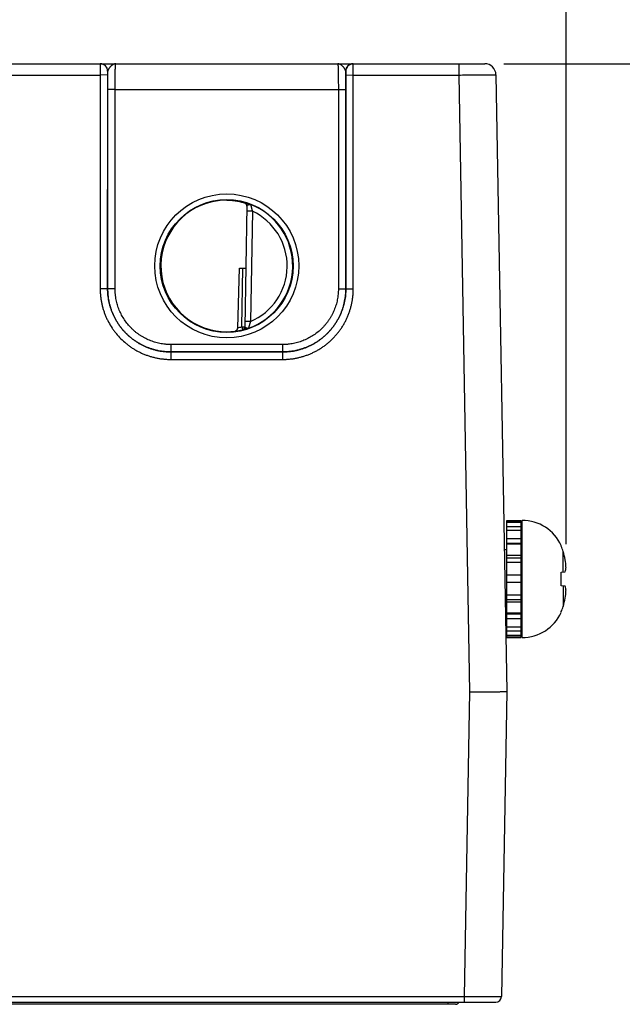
# Model space of a CAD drawing. Header units: inches. Extents: x 0 to 34, y 0 to 22.
# Tile 6 of 68: x 12.8 to 14.4, y 5.5 to 8.1. Entities that reach past the tile are written whole.
import ezdxf

# ---------------------------------------------------------------- set-up
doc = ezdxf.new("R2010")
doc.units = ezdxf.units.IN
doc.header["$LTSCALE"] = 1.87
doc.header["$MEASUREMENT"] = 0
doc.layers.get('0').update_dxf_attribs({"linetype": 'CONTINUOUS'})
doc.layers.add('DIMENSIONS', color=7, linetype='CONTINUOUS')
doc.styles.get("Standard").update_dxf_attribs({"font": 'txt', "width": 0.8})
doc.dimstyles.new('DIMSTYLE_1', dxfattribs={"dimtxt": 0.125, "dimasz": 0.18, "dimexe": 0.18, "dimexo": 0.0625, "dimgap": 0.09, "dimtad": 0, "dimtih": 1, "dimtoh": 1, "dimdec": 3, "dimzin": 4, "dimdsep": 46, "dimtxsty": 'STANDARD', "dimblk": '_FILLED', "dimblk1": '_FILLED', "dimblk2": '_FILLED', "dimcen": 0.09, "dimadec": 0, "dimazin": 0, "dimtp": 0.01, "dimtm": 0.01, "dimtfac": 1, "dimtdec": 3, "dimtofl": 0, "dimtmove": 0, "dimatfit": 3, "dimldrblk": '_FILLED', "dimfxl": 1, "dimtolj": 1, "dimtzin": 4, "dimarcsym": 0})

# ---------------------------------------------------------------- blocks, each defined once
blk = doc.blocks.new('*D10')
at = {"layer": 'DIMENSIONS', "color": 2, "linetype": 'CONTINUOUS'}
blk.add_line((14.055, 7.9883), (14.7097, 7.9883), dxfattribs=at)
at = {"layer": 'DIMENSIONS', "color": 2, "linetype": 'CONTINUOUS', "insert": (14.7722, 8.0508), "char_height": 0.125, "width": 1.325, "attachment_point": 1, "line_spacing_factor": 0.9}
blk.add_mtext('2.531{\\Ftxt.shx;\\W1.000000;\\H0.125000; }[64.28]', dxfattribs=at)
blk = doc.blocks.new('_FILLED')
at = {"color": 0, "linetype": 'BYBLOCK'}
blk.add_solid([(0, 0), (-1, 0.174), (-1, -0.174)], dxfattribs=at)
blk = doc.blocks.new('*D13')
at = {"layer": 'DIMENSIONS', "color": 2, "linetype": 'CONTINUOUS'}
blk.add_line((14.2222, 6.6959), (14.2222, 8.6758), dxfattribs=at)
at = {"layer": 'DIMENSIONS', "color": 2, "linetype": 'CONTINUOUS', "insert": (14.1597, 8.7383), "char_height": 0.125, "width": 1.325, "attachment_point": 1, "rotation": 90, "line_spacing_factor": 0.9}
blk.add_mtext('7.173{\\Ftxt.shx;\\W1.000000;\\H0.125000; }[182.2]', dxfattribs=at)

msp = doc.modelspace()

# ---------------------------------------------------------------- linework, layer by layer
at = {"color": 7, "linetype": 'CONTINUOUS'}
for p, q in [((9.9534, 7.9883), (14.0037, 7.9883)), ((12.9693, 7.9883), (12.9691, 7.958)), ((13.6501, 7.958), (13.6499, 7.9883)), ((13.9336, 7.9883), (13.9336, 7.958)), ((12.7201, 7.958), (12.9691, 7.958)), ((12.9891, 7.9582), (12.9691, 7.958)), ((12.9691, 7.958), (12.9692, 7.3827)), ((12.9893, 7.9683), (12.9891, 7.9582)), ((12.9891, 7.9582), (12.9892, 7.3828)), ((12.9897, 7.9683), (12.9893, 7.9683)), ((12.9894, 7.919), (12.9897, 7.9683)), ((13.6299, 7.9683), (13.6296, 7.9683)), ((13.6296, 7.9683), (13.6299, 7.919)), ((13.6301, 7.9582), (13.6299, 7.9683)), ((13.63, 7.3828), (13.6301, 7.9582)), ((13.6301, 7.9582), (13.6501, 7.958)), ((13.65, 7.3827), (13.6501, 7.958)), ((13.6501, 7.958), (13.9336, 7.958)), ((13.9336, 7.958), (13.9626, 6.2984)), ((14.0337, 7.9588), (14.0626, 6.2993)), ((12.9893, 7.3829), (12.9894, 7.919)), ((13.0094, 7.9189), (12.9894, 7.919)), ((13.0093, 7.3827), (13.0094, 7.9189)), ((13.0094, 7.9189), (13.6099, 7.9189)), ((13.6099, 7.9189), (13.6299, 7.919)), ((13.6099, 7.9189), (13.61, 7.3827)), ((13.6299, 7.919), (13.6299, 7.3829)), ((13.3576, 7.614), (13.3577, 7.6147)), ((13.364, 7.6062), (13.3583, 7.2799)), ((13.3787, 7.5914), (13.3637, 7.5917)), ((13.3787, 7.5914), (13.3735, 7.2948)), ((13.3392, 7.278), (13.3443, 7.438)), ((13.3443, 7.438), (13.361, 7.438)), ((13.3504, 7.2804), (13.3532, 7.438)), ((12.9892, 7.3828), (12.9692, 7.3827)), ((12.9892, 7.3828), (12.9893, 7.3829)), ((13.0093, 7.3827), (12.9893, 7.3829)), ((13.61, 7.3827), (13.6299, 7.3829)), ((13.63, 7.3828), (13.6299, 7.3829)), ((13.63, 7.3828), (13.65, 7.3827)), ((13.3735, 7.2948), (13.3585, 7.295)), ((13.3504, 7.2804), (13.3583, 7.2802)), ((13.3504, 7.2804), (13.3523, 7.2727)), ((13.3523, 7.2724), (13.3523, 7.2727)), ((13.46, 7.2327), (13.1593, 7.2327)), ((13.1593, 7.2327), (13.1593, 7.2129)), ((13.46, 7.2327), (13.46, 7.2129)), ((13.1592, 7.2129), (13.46, 7.2129)), ((13.1592, 7.2129), (13.1592, 7.1927)), ((13.46, 7.2129), (13.1593, 7.2129)), ((13.46, 7.2129), (13.46, 7.1927)), ((13.1592, 7.1927), (13.46, 7.1927)), ((14.0626, 6.7595), (14.102, 6.7595)), ((14.0626, 6.4446), (14.0626, 6.7595)), ((14.0626, 6.7586), (14.102, 6.7586)), ((14.102, 6.4446), (14.102, 6.7595)), ((14.104, 6.4446), (14.104, 6.7595)), ((14.0626, 6.7552), (14.102, 6.7552)), ((14.0626, 6.7433), (14.102, 6.7433)), ((14.0626, 6.7335), (14.102, 6.7335)), ((14.0626, 6.7112), (14.102, 6.7112)), ((14.0626, 6.6808), (14.056, 6.6808)), ((14.0626, 6.6985), (14.102, 6.6985)), ((14.0626, 6.6962), (14.102, 6.6962)), ((14.2093, 6.6899), (14.2093, 6.6918)), ((14.0626, 6.6661), (14.102, 6.6661)), ((14.0626, 6.6592), (14.102, 6.6592)), ((14.2144, 6.6209), (14.2144, 6.676)), ((14.0626, 6.6476), (14.102, 6.6476)), ((14.0626, 6.6133), (14.102, 6.6133)), ((14.0626, 6.6131), (14.102, 6.6131)), ((14.2093, 6.6203), (14.22, 6.6215)), ((14.2093, 6.5838), (14.2093, 6.6203)), ((14.0626, 6.5936), (14.102, 6.5936)), ((14.22, 6.5826), (14.2093, 6.5838)), ((14.2144, 6.5832), (14.2144, 6.5281)), ((14.0626, 6.5589), (14.102, 6.5589)), ((14.0626, 6.5469), (14.102, 6.5469)), ((14.0626, 6.5233), (14.0587, 6.5233)), ((14.0626, 6.5403), (14.102, 6.5403)), ((14.0626, 6.5108), (14.102, 6.5108)), ((14.0626, 6.5079), (14.102, 6.5079)), ((14.0626, 6.4955), (14.102, 6.4955)), ((14.2093, 6.5123), (14.2093, 6.5142)), ((14.0626, 6.4732), (14.102, 6.4732)), ((14.0626, 6.4629), (14.102, 6.4629)), ((14.0626, 6.4504), (14.102, 6.4504)), ((14.0626, 6.4463), (14.102, 6.4463)), ((14.0626, 6.4446), (14.102, 6.4446)), ((13.9626, 6.2984), (13.9483, 5.4784)), ((14.0626, 6.2993), (14.0483, 5.4783)), ((7.0774, 5.4635), (14.0333, 5.4635)), ((7.1624, 5.4784), (13.9483, 5.4784)), ((13.9049, 5.4576), (13.9049, 5.4635)), ((13.9483, 5.4784), (13.9483, 5.4635)), ((13.9483, 5.4784), (14.0483, 5.4783)), ((13.9711, 5.4635), (13.9713, 5.4635)), ((13.9251, 5.4576), (7.2002, 5.4576))]:
    msp.add_line(p, q, dxfattribs=at)
msp.add_lwpolyline([(13.9251, 5.4576), (13.9258, 5.4576), (13.9265, 5.4577), (13.9272, 5.4578), (13.9279, 5.458), (13.9285, 5.4582), (13.9292, 5.4584), (13.9298, 5.4588), (13.9304, 5.4591), (13.931, 5.4595), (13.9316, 5.46), (13.9321, 5.4605), (13.9326, 5.461), (13.933, 5.4615), (13.9334, 5.4621), (13.9337, 5.4627), (13.9341, 5.4633), (13.9342, 5.4635)], dxfattribs=at)
for centre, radius in [((13.3096, 7.4444), 0.1937), ((13.3096, 7.4442), 0.1787)]:
    msp.add_circle(centre, radius, dxfattribs=at)
for centre, radius, start, end in [((12.9693, 7.9683), 0.02, 359.995, 89.995), ((12.9697, 7.9683), 0.02, 359.9949, 89.9948), ((13.6496, 7.9683), 0.02, 90.0052, 180.0051), ((13.6499, 7.9683), 0.02, 90.005, 180.005), ((14.0037, 7.9583), 0.03, 1, 90), ((13.3087, 7.4513), 0.1701, 89.6908, 97.6004), ((13.3553, 7.6064), 0.00866, 359.0033, 74.2791), ((13.3543, 7.6051), 0.00962, 5.9593, 6.748), ((13.3543, 7.6051), 0.00963, 358.9996, 5.9583), ((13.3096, 7.4443), 0.1776, 289.2017, 68.7984), ((13.3096, 7.4443), 0.1626, 293.1447, 64.8553), ((13.3084, 7.4372), 0.1699, 260.3962, 270.3988), ((13.3085, 7.4332), 0.1659, 270.3796, 277.8481), ((13.3096, 7.4443), 0.1768, 277.0061, 283.9694), ((13.3096, 7.4443), 0.1689, 280.096, 283.9697), ((13.3504, 7.2804), 0.00787, 283.9618, 358.9995), ((13.3504, 7.28), 0.00787, 283.9293, 358.9961), ((14.104, 6.6439), 0.1157, 24.4946, 90), ((14.0961, 6.6887), 0.00787, 318.2837, 360), ((14.0997, 6.6416), 0.1197, 16.7008, 23.8214), ((13.9683, 6.6021), 0.257, 11.5946, 16.7105), ((14.0322, 6.6236), 0.1902, 2.9646, 9.116), ((14.0322, 6.5805), 0.1902, 350.884, 357.0354), ((13.9683, 6.602), 0.257, 343.2895, 348.4054), ((14.0961, 6.5154), 0.00787, 0, 41.7163), ((14.0997, 6.5625), 0.1197, 336.1786, 343.2992), ((14.104, 6.5602), 0.1157, 270, 335.5054), ((13.9251, 5.4674), 0.00984, 270.0004, 336.9599), ((14.0333, 5.4785), 0.015, 270.0029, 359)]:
    msp.add_arc(centre, radius, start, end, dxfattribs=at)
msp.add_ellipse((13.3096, 7.4443), major_axis=(0, 0.1771), ratio=1, start_param=0.132587, end_param=2.974099, dxfattribs=at)
for points, knots in [([(13.011, 7.9883), (13.0107, 7.9883), (13.0102, 7.9882), (13.0093, 7.9882), (13.0085, 7.988), (13.0074, 7.9878), (13.0061, 7.9873), (13.0045, 7.9866), (13.0029, 7.9857), (13.0013, 7.9846), (12.9997, 7.9833), (12.9984, 7.9822), (12.9974, 7.9812), (12.9967, 7.9804), (12.996, 7.9796), (12.9952, 7.9788), (12.9946, 7.978), (12.9939, 7.9771), (12.9932, 7.9762), (12.9926, 7.9753), (12.992, 7.9745), (12.9915, 7.9736), (12.991, 7.9727), (12.9906, 7.9718), (12.9902, 7.9709), (12.9899, 7.97), (12.9897, 7.9691), (12.9897, 7.9685), (12.9897, 7.9683)], [0, 0, 0, 0, 0.026145, 0.052369, 0.078796, 0.105534, 0.160272, 0.217157, 0.276559, 0.33866, 0.403367, 0.470418, 0.504687, 0.53935, 0.574316, 0.609489, 0.644756, 0.679998, 0.715081, 0.749862, 0.784187, 0.8179, 0.850849, 0.88289, 0.913883, 0.943732, 0.97241, 1, 1, 1, 1]), ([(13.0094, 7.9189), (13.0094, 7.9211), (13.0094, 7.9257), (13.0094, 7.9324), (13.0095, 7.939), (13.0095, 7.9454), (13.0096, 7.9515), (13.0097, 7.9573), (13.0097, 7.9628), (13.0099, 7.9678), (13.0099, 7.9717), (13.01, 7.9746), (13.0101, 7.9765), (13.0102, 7.9784), (13.0102, 7.98), (13.0103, 7.9816), (13.0104, 7.9829), (13.0104, 7.9842), (13.0105, 7.9851), (13.0105, 7.9857), (13.0106, 7.9862), (13.0106, 7.9866), (13.0107, 7.9869), (13.0107, 7.9872), (13.0107, 7.9875), (13.0108, 7.9877), (13.0108, 7.9879), (13.0108, 7.988), (13.0108, 7.9881), (13.0109, 7.9881), (13.0109, 7.9882), (13.0109, 7.9882), (13.0109, 7.9882), (13.0109, 7.9883), (13.0109, 7.9883), (13.011, 7.9883), (13.011, 7.9883)], [0, 0, 0, 0, 0.098183, 0.195347, 0.290566, 0.382934, 0.471571, 0.555633, 0.634321, 0.706886, 0.772639, 0.802764, 0.830956, 0.857151, 0.881285, 0.903302, 0.92315, 0.940783, 0.95616, 0.962991, 0.969246, 0.974922, 0.980015, 0.984523, 0.988445, 0.991781, 0.994531, 0.995688, 0.9967, 0.99757, 0.998298, 0.998891, 0.999357, 0.999547, 0.999714, 1, 1, 1, 1]), ([(13.6083, 7.9883), (13.6083, 7.9883), (13.6083, 7.9883), (13.6083, 7.9883), (13.6083, 7.9882), (13.6084, 7.9882), (13.6084, 7.9882), (13.6084, 7.9881), (13.6084, 7.9881), (13.6084, 7.988), (13.6085, 7.9879), (13.6085, 7.9877), (13.6085, 7.9875), (13.6086, 7.9872), (13.6086, 7.9869), (13.6086, 7.9866), (13.6087, 7.9862), (13.6087, 7.9857), (13.6088, 7.9851), (13.6088, 7.9842), (13.6089, 7.9829), (13.609, 7.9816), (13.609, 7.98), (13.6091, 7.9784), (13.6092, 7.9765), (13.6092, 7.9746), (13.6093, 7.9717), (13.6094, 7.9678), (13.6095, 7.9628), (13.6096, 7.9573), (13.6097, 7.9515), (13.6098, 7.9454), (13.6098, 7.939), (13.6098, 7.9324), (13.6099, 7.9257), (13.6099, 7.9211), (13.6099, 7.9189)], [0, 0, 0, 0, 0.000286, 0.000453, 0.000643, 0.001109, 0.001702, 0.00243, 0.0033, 0.004312, 0.005469, 0.008219, 0.011555, 0.015477, 0.019985, 0.025078, 0.030754, 0.037009, 0.04384, 0.059217, 0.07685, 0.096698, 0.118715, 0.142849, 0.169044, 0.197236, 0.227361, 0.293114, 0.365679, 0.444367, 0.528429, 0.617066, 0.709434, 0.804653, 0.901817, 1, 1, 1, 1]), ([(13.6296, 7.9683), (13.6296, 7.9685), (13.6295, 7.9691), (13.6293, 7.97), (13.629, 7.9709), (13.6287, 7.9718), (13.6282, 7.9727), (13.6278, 7.9736), (13.6272, 7.9745), (13.6266, 7.9753), (13.626, 7.9762), (13.6254, 7.9771), (13.6247, 7.978), (13.6238, 7.9791), (13.6228, 7.9802), (13.6218, 7.9812), (13.6208, 7.9822), (13.6196, 7.9833), (13.618, 7.9846), (13.6164, 7.9857), (13.6148, 7.9866), (13.6132, 7.9873), (13.6118, 7.9878), (13.6107, 7.988), (13.6099, 7.9882), (13.6091, 7.9882), (13.6086, 7.9883), (13.6083, 7.9883)], [0, 0, 0, 0, 0.02756, 0.056264, 0.086139, 0.117122, 0.149136, 0.182091, 0.215818, 0.250145, 0.284922, 0.320002, 0.355244, 0.390513, 0.460648, 0.495311, 0.529579, 0.596632, 0.66134, 0.723438, 0.782841, 0.839731, 0.894462, 0.921202, 0.947636, 0.973866, 1, 1, 1, 1]), ([(13.9336, 7.958), (13.9369, 7.958), (13.9434, 7.9581), (13.9531, 7.9581), (13.9626, 7.9582), (13.9718, 7.9582), (13.9806, 7.9583), (13.989, 7.9583), (13.9957, 7.9584), (14.0008, 7.9584), (14.0043, 7.9584), (14.0077, 7.9585), (14.0109, 7.9585), (14.0139, 7.9585), (14.0167, 7.9586), (14.0194, 7.9586), (14.0218, 7.9586), (14.024, 7.9586), (14.0257, 7.9586), (14.0269, 7.9587), (14.0278, 7.9587), (14.0286, 7.9587), (14.0293, 7.9587), (14.03, 7.9587), (14.0306, 7.9587), (14.0312, 7.9587), (14.0317, 7.9587), (14.0322, 7.9587), (14.0325, 7.9587), (14.0328, 7.9587), (14.0329, 7.9587), (14.0331, 7.9588), (14.0332, 7.9588), (14.0333, 7.9588), (14.0334, 7.9588), (14.0335, 7.9588), (14.0335, 7.9588), (14.0336, 7.9588), (14.0336, 7.9588), (14.0336, 7.9588), (14.0336, 7.9588), (14.0336, 7.9588), (14.0337, 7.9588), (14.0337, 7.9588), (14.0337, 7.9588), (14.0337, 7.9588), (14.0337, 7.9588)], [0, 0, 0, 0, 0.098012, 0.195081, 0.290272, 0.382667, 0.471378, 0.55555, 0.634372, 0.671538, 0.707085, 0.74093, 0.772989, 0.803187, 0.83145, 0.857709, 0.881903, 0.903971, 0.923862, 0.932976, 0.941528, 0.949512, 0.956925, 0.963761, 0.970016, 0.975687, 0.980771, 0.985263, 0.989162, 0.990889, 0.992466, 0.993893, 0.995171, 0.996299, 0.997278, 0.998106, 0.998783, 0.999066, 0.999311, 0.999518, 0.999688, 0.99982, 0.999916, 0.999974, 0.999991, 1, 1, 1, 1]), ([(13.3096, 7.6214), (13.3123, 7.6214), (13.3174, 7.6212), (13.3248, 7.6207), (13.3318, 7.6198), (13.3383, 7.6188), (13.3441, 7.6176), (13.3493, 7.6164), (13.3531, 7.6154), (13.3558, 7.6146), (13.3571, 7.6142), (13.3576, 7.614)], [0, 0, 0, 0, 0.161355, 0.315271, 0.460097, 0.594356, 0.716707, 0.825897, 0.920719, 0.962375, 1, 1, 1, 1]), ([(13.3639, 7.6062), (13.3638, 7.6066), (13.3637, 7.6074), (13.3633, 7.6086), (13.3628, 7.6097), (13.3621, 7.6108), (13.3612, 7.6118), (13.3602, 7.6127), (13.359, 7.6134), (13.3581, 7.6138), (13.3576, 7.614)], [0, 0, 0, 0, 0.116224, 0.233503, 0.352408, 0.473593, 0.597837, 0.726099, 0.859609, 1, 1, 1, 1]), ([(13.3577, 7.6147), (13.3577, 7.6147), (13.3577, 7.6147), (13.3577, 7.6147), (13.3577, 7.6147), (13.3577, 7.6147), (13.3577, 7.6147), (13.3577, 7.6147), (13.3577, 7.6147), (13.3577, 7.6147), (13.3578, 7.6147), (13.3578, 7.6147), (13.3579, 7.6147), (13.358, 7.6147), (13.358, 7.6147), (13.3582, 7.6147), (13.3584, 7.6146), (13.3586, 7.6146), (13.3589, 7.6145), (13.3592, 7.6145), (13.3597, 7.6143), (13.3604, 7.6142), (13.3613, 7.6139), (13.3623, 7.6136), (13.3634, 7.6133), (13.3647, 7.6129), (13.366, 7.6125), (13.3675, 7.6121), (13.369, 7.6116), (13.3703, 7.6111), (13.3713, 7.6107), (13.3722, 7.6104), (13.373, 7.6101), (13.3736, 7.6099), (13.3738, 7.6098)], [0, 0, 0, 0, 0.000267, 0.000574, 0.000975, 0.001495, 0.002146, 0.002932, 0.003855, 0.004918, 0.00747, 0.010594, 0.014295, 0.01857, 0.023412, 0.028817, 0.041296, 0.055969, 0.072795, 0.091735, 0.112752, 0.160873, 0.216788, 0.280057, 0.350261, 0.427017, 0.509899, 0.598413, 0.69213, 0.790666, 0.841581, 0.893492, 0.946325, 1, 1, 1, 1]), ([(13.364, 7.6062), (13.364, 7.6063), (13.364, 7.6064), (13.364, 7.6066), (13.3641, 7.6068), (13.3642, 7.607), (13.3644, 7.6072), (13.3646, 7.6074), (13.3648, 7.6075), (13.365, 7.6077), (13.3652, 7.6079), (13.3655, 7.608), (13.3658, 7.6082), (13.3661, 7.6084), (13.3665, 7.6085), (13.3668, 7.6087), (13.3672, 7.6088), (13.3675, 7.609), (13.3679, 7.6091), (13.3683, 7.6093), (13.3687, 7.6094), (13.3691, 7.6095), (13.3695, 7.6096), (13.3699, 7.6098), (13.3702, 7.6098), (13.3705, 7.6099), (13.3708, 7.6099), (13.3711, 7.61), (13.3715, 7.61), (13.3719, 7.6101), (13.3723, 7.6101), (13.3727, 7.6101), (13.373, 7.61), (13.3733, 7.61), (13.3735, 7.6099), (13.3737, 7.6099), (13.3738, 7.6098)], [0, 0, 0, 0, 0.017514, 0.035215, 0.053583, 0.073056, 0.093894, 0.116232, 0.140134, 0.165616, 0.19268, 0.221301, 0.251402, 0.282879, 0.315584, 0.349368, 0.384115, 0.419728, 0.456097, 0.493088, 0.530501, 0.568096, 0.605684, 0.643127, 0.680429, 0.699065, 0.717692, 0.754762, 0.79132, 0.82718, 0.862252, 0.896499, 0.930344, 0.947485, 0.964894, 1, 1, 1, 1]), ([(13.3738, 7.6098), (13.3739, 7.6098), (13.3739, 7.6097), (13.3739, 7.6096), (13.3739, 7.6095), (13.374, 7.6093), (13.374, 7.609), (13.3741, 7.6086), (13.3743, 7.608), (13.3745, 7.6072), (13.3746, 7.6066), (13.3747, 7.606), (13.3749, 7.6055), (13.375, 7.6049), (13.3752, 7.6042), (13.3754, 7.6033), (13.3756, 7.6024), (13.3759, 7.6015), (13.3761, 7.6005), (13.3765, 7.5993), (13.3768, 7.598), (13.3771, 7.597), (13.3774, 7.5959), (13.3779, 7.5941), (13.3784, 7.5925), (13.3787, 7.5914)], [0, 0, 0, 0, 0.002387, 0.007692, 0.015874, 0.026864, 0.040586, 0.056934, 0.097054, 0.146195, 0.173808, 0.203253, 0.234398, 0.267106, 0.301239, 0.33667, 0.410962, 0.449592, 0.489073, 0.570217, 0.653693, 0.696114, 0.7389, 0.825314, 1, 1, 1, 1]), ([(12.9692, 7.3827), (12.9692, 7.3796), (12.9694, 7.3733), (12.9701, 7.364), (12.9712, 7.3548), (12.9728, 7.3456), (12.9749, 7.3365), (12.9773, 7.3275), (12.9803, 7.3186), (12.9836, 7.3099), (12.9874, 7.3014), (12.993, 7.2903), (12.9994, 7.2796), (13.0066, 7.2695), (13.0142, 7.2597), (13.0247, 7.2481), (13.0362, 7.2377), (13.046, 7.23), (13.0536, 7.2247), (13.0615, 7.2197), (13.0696, 7.2151), (13.078, 7.2109), (13.0865, 7.2071), (13.0952, 7.2037), (13.1041, 7.2008), (13.1131, 7.1983), (13.1222, 7.1963), (13.1313, 7.1947), (13.1406, 7.1936), (13.1499, 7.1929), (13.1561, 7.1927), (13.1592, 7.1927)], [0, 0, 0, 0, 0.031251, 0.062502, 0.093754, 0.125005, 0.156256, 0.187507, 0.218758, 0.25001, 0.281261, 0.312513, 0.374997, 0.406248, 0.4375, 0.499985, 0.562469, 0.593721, 0.624973, 0.656225, 0.687477, 0.718729, 0.749982, 0.781234, 0.812486, 0.843738, 0.874991, 0.906243, 0.937495, 0.968748, 1, 1, 1, 1]), ([(12.9892, 7.3828), (12.9892, 7.3801), (12.9894, 7.3745), (12.99, 7.3662), (12.991, 7.3579), (12.9924, 7.3497), (12.9943, 7.3415), (12.9965, 7.3335), (12.9991, 7.3256), (13.0021, 7.3178), (13.0055, 7.3101), (13.0093, 7.3027), (13.0134, 7.2954), (13.0178, 7.2884), (13.0226, 7.2815), (13.0278, 7.275), (13.0332, 7.2686), (13.039, 7.2626), (13.045, 7.2569), (13.0514, 7.2514), (13.0579, 7.2463), (13.0648, 7.2415), (13.0718, 7.237), (13.0791, 7.2329), (13.0865, 7.2291), (13.0942, 7.2258), (13.1019, 7.2228), (13.1099, 7.2201), (13.1179, 7.2179), (13.1261, 7.2161), (13.1343, 7.2147), (13.1426, 7.2136), (13.1509, 7.213), (13.1565, 7.2129), (13.1592, 7.2129)], [0, 0, 0, 0, 0.03125, 0.062499, 0.093749, 0.124999, 0.156248, 0.187498, 0.218748, 0.249997, 0.281247, 0.312497, 0.343747, 0.374996, 0.406246, 0.437496, 0.468746, 0.499996, 0.531246, 0.562496, 0.593746, 0.624996, 0.656246, 0.687496, 0.718746, 0.749996, 0.781247, 0.812497, 0.843747, 0.874998, 0.906248, 0.937499, 0.968749, 1, 1, 1, 1]), ([(13.1593, 7.2129), (13.1565, 7.2129), (13.1509, 7.2131), (13.1426, 7.2137), (13.1343, 7.2147), (13.1261, 7.2161), (13.1179, 7.218), (13.1099, 7.2202), (13.102, 7.2228), (13.0942, 7.2258), (13.0866, 7.2292), (13.0791, 7.2329), (13.0718, 7.2371), (13.0648, 7.2415), (13.058, 7.2463), (13.0514, 7.2515), (13.0451, 7.2569), (13.039, 7.2627), (13.0333, 7.2687), (13.0278, 7.275), (13.0227, 7.2816), (13.0179, 7.2884), (13.0134, 7.2955), (13.0093, 7.3028), (13.0056, 7.3102), (13.0022, 7.3178), (12.9992, 7.3256), (12.9966, 7.3336), (12.9943, 7.3416), (12.9925, 7.3497), (12.9911, 7.358), (12.9901, 7.3663), (12.9895, 7.3746), (12.9893, 7.3801), (12.9893, 7.3829)], [0, 0, 0, 0, 0.03125, 0.062501, 0.093751, 0.125001, 0.156251, 0.187502, 0.218752, 0.250002, 0.281252, 0.312502, 0.343752, 0.375002, 0.406252, 0.437502, 0.468752, 0.500002, 0.531252, 0.562502, 0.593752, 0.625002, 0.656252, 0.687501, 0.718751, 0.750001, 0.781251, 0.812501, 0.843751, 0.875001, 0.90625, 0.9375, 0.96875, 1, 1, 1, 1]), ([(13.1593, 7.2327), (13.158, 7.2327), (13.1556, 7.2328), (13.1519, 7.2329), (13.1482, 7.2331), (13.1433, 7.2336), (13.1372, 7.2343), (13.13, 7.2356), (13.1228, 7.2372), (13.1157, 7.2391), (13.1087, 7.2415), (13.1018, 7.2441), (13.0951, 7.2471), (13.0885, 7.2504), (13.0821, 7.254), (13.0759, 7.258), (13.0699, 7.2622), (13.0641, 7.2667), (13.0585, 7.2716), (13.0514, 7.2783), (13.0431, 7.2874), (13.0344, 7.2993), (13.0268, 7.3119), (13.0215, 7.323), (13.018, 7.3322), (13.0157, 7.3392), (13.0137, 7.3463), (13.0121, 7.3535), (13.0109, 7.3607), (13.0101, 7.3668), (13.0097, 7.3717), (13.0095, 7.3754), (13.0093, 7.3791), (13.0093, 7.3815), (13.0093, 7.3827)], [0, 0, 0, 0, 0.015627, 0.031255, 0.046883, 0.06251, 0.093763, 0.125015, 0.156268, 0.18752, 0.218773, 0.250025, 0.281278, 0.31253, 0.343783, 0.375035, 0.406287, 0.437539, 0.468792, 0.500044, 0.562529, 0.625014, 0.687499, 0.749983, 0.781235, 0.812486, 0.843738, 0.874989, 0.906241, 0.937492, 0.953119, 0.968746, 0.984373, 1, 1, 1, 1]), ([(13.6299, 7.3829), (13.6299, 7.3801), (13.6298, 7.3746), (13.6292, 7.3663), (13.6282, 7.358), (13.6268, 7.3497), (13.6249, 7.3416), (13.6227, 7.3336), (13.6201, 7.3256), (13.6171, 7.3178), (13.6137, 7.3102), (13.61, 7.3028), (13.6058, 7.2955), (13.6014, 7.2884), (13.5966, 7.2816), (13.5914, 7.275), (13.586, 7.2687), (13.5802, 7.2627), (13.5742, 7.2569), (13.5679, 7.2515), (13.5613, 7.2463), (13.5545, 7.2415), (13.5474, 7.2371), (13.5402, 7.2329), (13.5327, 7.2292), (13.5251, 7.2258), (13.5173, 7.2228), (13.5094, 7.2202), (13.5013, 7.218), (13.4932, 7.2161), (13.4849, 7.2147), (13.4767, 7.2137), (13.4683, 7.2131), (13.4628, 7.2129), (13.46, 7.2129)], [0, 0, 0, 0, 0.03125, 0.0625, 0.09375, 0.124999, 0.156249, 0.187499, 0.218749, 0.249999, 0.281249, 0.312499, 0.343748, 0.374998, 0.406248, 0.437498, 0.468748, 0.499998, 0.531248, 0.562498, 0.593748, 0.624998, 0.656248, 0.687498, 0.718748, 0.749998, 0.781248, 0.812498, 0.843749, 0.874999, 0.906249, 0.937499, 0.96875, 1, 1, 1, 1]), ([(13.46, 7.2129), (13.4628, 7.2129), (13.4684, 7.213), (13.4767, 7.2136), (13.485, 7.2147), (13.4932, 7.2161), (13.5013, 7.2179), (13.5094, 7.2201), (13.5173, 7.2228), (13.5251, 7.2258), (13.5327, 7.2291), (13.5402, 7.2329), (13.5475, 7.237), (13.5545, 7.2415), (13.5613, 7.2463), (13.5679, 7.2514), (13.5742, 7.2569), (13.5803, 7.2626), (13.586, 7.2686), (13.5915, 7.275), (13.5966, 7.2815), (13.6014, 7.2884), (13.6059, 7.2954), (13.61, 7.3027), (13.6138, 7.3101), (13.6172, 7.3178), (13.6202, 7.3256), (13.6228, 7.3335), (13.625, 7.3415), (13.6268, 7.3497), (13.6283, 7.3579), (13.6293, 7.3662), (13.6299, 7.3745), (13.63, 7.3801), (13.63, 7.3828)], [0, 0, 0, 0, 0.031251, 0.062501, 0.093752, 0.125002, 0.156253, 0.187503, 0.218753, 0.250004, 0.281254, 0.312504, 0.343754, 0.375004, 0.406254, 0.437504, 0.468754, 0.500004, 0.531254, 0.562504, 0.593754, 0.625004, 0.656253, 0.687503, 0.718753, 0.750003, 0.781252, 0.812502, 0.843752, 0.875001, 0.906251, 0.937501, 0.96875, 1, 1, 1, 1]), ([(13.46, 7.1927), (13.4631, 7.1927), (13.4694, 7.1929), (13.4787, 7.1936), (13.4879, 7.1947), (13.4971, 7.1963), (13.5062, 7.1983), (13.5152, 7.2008), (13.5241, 7.2037), (13.5328, 7.2071), (13.5413, 7.2109), (13.5496, 7.2151), (13.5577, 7.2197), (13.5656, 7.2247), (13.5732, 7.23), (13.5806, 7.2358), (13.5877, 7.2419), (13.5944, 7.2483), (13.6009, 7.255), (13.607, 7.2621), (13.6127, 7.2695), (13.6181, 7.2771), (13.6231, 7.285), (13.6277, 7.2931), (13.6318, 7.3014), (13.6356, 7.3099), (13.639, 7.3186), (13.6419, 7.3275), (13.6444, 7.3365), (13.6465, 7.3456), (13.648, 7.3548), (13.6492, 7.364), (13.6499, 7.3733), (13.65, 7.3796), (13.65, 7.3827)], [0, 0, 0, 0, 0.031251, 0.062501, 0.093752, 0.125002, 0.156253, 0.187503, 0.218754, 0.250004, 0.281255, 0.312505, 0.343755, 0.375006, 0.406256, 0.437506, 0.468756, 0.500006, 0.531256, 0.562506, 0.593756, 0.625006, 0.656255, 0.687505, 0.718755, 0.750004, 0.781254, 0.812503, 0.843753, 0.875002, 0.906252, 0.937501, 0.968751, 1, 1, 1, 1]), ([(13.61, 7.3827), (13.61, 7.3815), (13.6099, 7.3791), (13.6098, 7.3754), (13.6096, 7.3717), (13.6091, 7.3668), (13.6084, 7.3607), (13.6071, 7.3535), (13.6055, 7.3463), (13.6036, 7.3392), (13.6013, 7.3322), (13.5986, 7.3253), (13.5956, 7.3186), (13.5923, 7.312), (13.5887, 7.3056), (13.5847, 7.2994), (13.5805, 7.2934), (13.576, 7.2876), (13.5712, 7.282), (13.5644, 7.2749), (13.5553, 7.2666), (13.5435, 7.2578), (13.5308, 7.2502), (13.5197, 7.245), (13.5105, 7.2415), (13.5036, 7.2391), (13.4965, 7.2372), (13.4893, 7.2356), (13.482, 7.2343), (13.4759, 7.2336), (13.471, 7.2331), (13.4674, 7.2329), (13.4637, 7.2328), (13.4612, 7.2327), (13.46, 7.2327)], [0, 0, 0, 0, 0.015627, 0.031254, 0.046881, 0.062508, 0.093759, 0.125011, 0.156262, 0.187514, 0.218765, 0.250017, 0.281269, 0.31252, 0.343772, 0.375024, 0.406276, 0.437528, 0.46878, 0.500032, 0.562517, 0.625003, 0.687488, 0.749975, 0.781227, 0.81248, 0.843732, 0.874985, 0.906237, 0.93749, 0.953117, 0.968745, 0.984373, 1, 1, 1, 1]), ([(13.3735, 7.2948), (13.3732, 7.2937), (13.3727, 7.2922), (13.3721, 7.2903), (13.3717, 7.2893), (13.3714, 7.2883), (13.371, 7.287), (13.3706, 7.2858), (13.3704, 7.2848), (13.3701, 7.2839), (13.3698, 7.283), (13.3696, 7.2821), (13.3694, 7.2815), (13.3692, 7.2809), (13.3691, 7.2803), (13.3689, 7.2798), (13.3687, 7.2791), (13.3685, 7.2782), (13.3682, 7.2773), (13.3681, 7.2767), (13.368, 7.2766)], [0, 0, 0, 0, 0.174687, 0.261102, 0.303887, 0.346309, 0.429786, 0.510929, 0.55041, 0.589041, 0.663332, 0.698764, 0.732897, 0.765605, 0.796749, 0.826194, 0.853807, 0.902948, 0.973135, 1, 1, 1, 1]), ([(13.3312, 7.2688), (13.3317, 7.2689), (13.3324, 7.2691), (13.3334, 7.2694), (13.334, 7.2697), (13.3347, 7.27), (13.3353, 7.2704), (13.336, 7.2709), (13.3365, 7.2715), (13.3371, 7.2721), (13.3376, 7.2728), (13.338, 7.2735), (13.3384, 7.2743), (13.3387, 7.2752), (13.3391, 7.2764), (13.3392, 7.2773), (13.3392, 7.278)], [0, 0, 0, 0, 0.111901, 0.167869, 0.22409, 0.280795, 0.338235, 0.39668, 0.456406, 0.517683, 0.580758, 0.645831, 0.713022, 0.782336, 0.853604, 1, 1, 1, 1]), ([(13.368, 7.2766), (13.3675, 7.2764), (13.3664, 7.276), (13.3648, 7.2755), (13.3633, 7.2751), (13.3618, 7.2746), (13.3604, 7.2742), (13.3591, 7.2739), (13.3579, 7.2736), (13.3568, 7.2733), (13.3558, 7.273), (13.3549, 7.2728), (13.3542, 7.2727), (13.3538, 7.2726), (13.3535, 7.2725), (13.3532, 7.2725), (13.353, 7.2724), (13.3528, 7.2724), (13.3527, 7.2724), (13.3526, 7.2724), (13.3525, 7.2724), (13.3525, 7.2724), (13.3524, 7.2724), (13.3524, 7.2724), (13.3523, 7.2724), (13.3523, 7.2724), (13.3523, 7.2724), (13.3523, 7.2724), (13.3523, 7.2724), (13.3523, 7.2724), (13.3523, 7.2724), (13.3523, 7.2724), (13.3523, 7.2724)], [0, 0, 0, 0, 0.106341, 0.209024, 0.307451, 0.401129, 0.489642, 0.572502, 0.649262, 0.719515, 0.782822, 0.838783, 0.887002, 0.908076, 0.92706, 0.943916, 0.95861, 0.971105, 0.976518, 0.981368, 0.985651, 0.98936, 0.992494, 0.995056, 0.996124, 0.997051, 0.99784, 0.998493, 0.999016, 0.999419, 0.999728, 1, 1, 1, 1]), ([(13.368, 7.2766), (13.3678, 7.2765), (13.3674, 7.2764), (13.3668, 7.2763), (13.3664, 7.2763), (13.366, 7.2763), (13.3656, 7.2763), (13.3652, 7.2764), (13.3648, 7.2764), (13.3644, 7.2765), (13.364, 7.2766), (13.3636, 7.2767), (13.3632, 7.2768), (13.3628, 7.2769), (13.3623, 7.2771), (13.3618, 7.2772), (13.3613, 7.2774), (13.3609, 7.2776), (13.3606, 7.2777), (13.3603, 7.2779), (13.36, 7.278), (13.3597, 7.2782), (13.3595, 7.2783), (13.3592, 7.2785), (13.359, 7.2787), (13.3588, 7.2788), (13.3586, 7.279), (13.3585, 7.2792), (13.3584, 7.2793), (13.3583, 7.2795), (13.3583, 7.2797), (13.3583, 7.2798), (13.3583, 7.2799)], [0, 0, 0, 0, 0.073939, 0.110258, 0.146773, 0.183757, 0.221104, 0.258655, 0.29627, 0.333959, 0.371749, 0.409584, 0.44735, 0.484842, 0.521871, 0.594167, 0.629212, 0.663336, 0.696394, 0.728253, 0.758818, 0.788005, 0.815714, 0.841855, 0.866386, 0.889312, 0.910672, 0.930545, 0.94908, 0.966539, 0.983348, 1, 1, 1, 1]), ([(13.1592, 7.2129), (13.1592, 7.2129), (13.1592, 7.2129), (13.1592, 7.2129), (13.1592, 7.2129), (13.1592, 7.2129), (13.1593, 7.2129), (13.1593, 7.2129), (13.1593, 7.2129), (13.1593, 7.2129)], [0, 0, 0, 0, 0.119464, 0.229682, 0.345037, 0.473193, 0.607868, 0.74081, 1, 1, 1, 1]), ([(13.46, 7.2129), (13.46, 7.2129), (13.46, 7.2129), (13.46, 7.2129), (13.46, 7.2129), (13.46, 7.2129), (13.46, 7.2129), (13.46, 7.2129), (13.46, 7.2129), (13.46, 7.2129)], [0, 0, 0, 0, 0.11911, 0.228525, 0.34331, 0.47163, 0.606888, 0.7403, 1, 1, 1, 1]), ([(14.22, 6.6215), (14.2206, 6.6234), (14.2214, 6.6274), (14.222, 6.6314), (14.2222, 6.6334)], [0, 0, 0, 0, 0.504909, 1, 1, 1, 1]), ([(14.2222, 6.5707), (14.222, 6.5727), (14.2214, 6.5767), (14.2206, 6.5807), (14.22, 6.5826)], [0, 0, 0, 0, 0.495091, 1, 1, 1, 1]), ([(13.9626, 6.2984), (13.9691, 6.2984), (13.9788, 6.2984), (13.9916, 6.2984), (14.0008, 6.2985), (14.0096, 6.2985), (14.018, 6.2985), (14.0259, 6.2986), (14.0331, 6.2986), (14.0387, 6.2987), (14.0429, 6.2987), (14.0457, 6.2988), (14.0483, 6.2988), (14.0508, 6.2988), (14.053, 6.2989), (14.0549, 6.2989), (14.0565, 6.299), (14.0576, 6.299), (14.0583, 6.299), (14.059, 6.299), (14.0596, 6.299), (14.0602, 6.2991), (14.0607, 6.2991), (14.0611, 6.2991), (14.0615, 6.2991), (14.0618, 6.2992), (14.062, 6.2992), (14.0621, 6.2992), (14.0623, 6.2992), (14.0624, 6.2992), (14.0624, 6.2992), (14.0625, 6.2992), (14.0625, 6.2992), (14.0626, 6.2992), (14.0626, 6.2992), (14.0626, 6.2993), (14.0626, 6.2993), (14.0626, 6.2993)], [0, 0, 0, 0, 0.195058, 0.290238, 0.382623, 0.471324, 0.555487, 0.634302, 0.707008, 0.772906, 0.803101, 0.831361, 0.857619, 0.88181, 0.903877, 0.923767, 0.941431, 0.949415, 0.956827, 0.963664, 0.96992, 0.975591, 0.980676, 0.98517, 0.989072, 0.992378, 0.993808, 0.995089, 0.99622, 0.997201, 0.998033, 0.998394, 0.998718, 0.999259, 0.999659, 0.999911, 1, 1, 1, 1])]:
    msp.add_open_spline(points, degree=3, knots=knots, dxfattribs=at)

# ---------------------------------------------------------------- dimensions: what is measured, and where the dimension line sits
at = {"layer": 'DIMENSIONS', "color": 2, "linetype": 'CONTINUOUS'}
for feature_location, offset, dtype, origin, picture, middle in [((14.2222, 6.6959), (0, 1.9798), 1, (7.049, 6.6334), '*D13', (14.2222, 9.4008)), ((14.055, 7.9883), (0.6547, 0), 0, (13.9336, 5.4576), '*D10', (15.4347, 7.9883))]:
    dim = msp.add_ordinate_dim(feature_location=feature_location, offset=offset, dtype=dtype, origin=origin, dimstyle='DIMSTYLE_1', dxfattribs=at)
    dim.commit()
    dim.dimension.update_dxf_attribs({"geometry": picture, "text_midpoint": middle})

doc.saveas('drawing.dxf')
